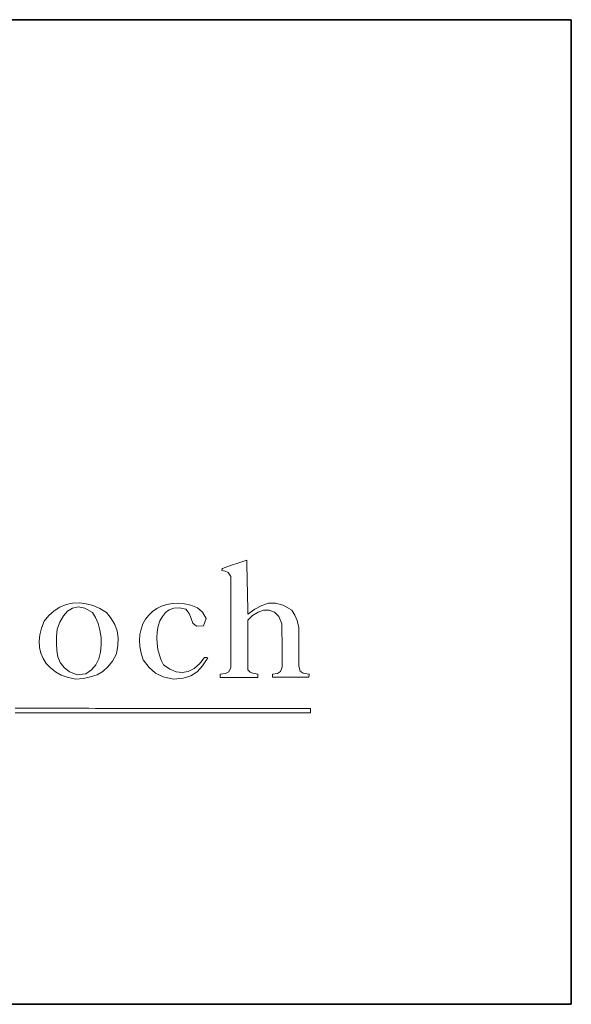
# Model space of a CAD drawing. Header units: millimetres. Extents: x 22 to 287, y 10 to 166.
# Tile 5 of 6: x 270 to 287, y 10 to 40. Entities that reach past the tile are written whole.
import ezdxf

# ---------------------------------------------------------------- set-up
doc = ezdxf.new("R2010")
doc.units = ezdxf.units.MM
for name, color, linetype, true_color in [('253', 7, 'Continuous', 0xffffff), ('255', 7, 'Continuous', 0xffffff), ('256', 7, 'Continuous', 0xffffff)]:
    doc.layers.add(name, color=color, linetype=linetype, true_color=true_color)

# ---------------------------------------------------------------- blocks, each defined once
blk = doc.blocks.new('TabularNote1')
at = {"layer": '253', "color": 163, "linetype": 'Continuous', "lineweight": 35}
for p, q in [((-50, 30), (0, 30)), ((0, 30), (0, 15)), ((0, 15), (0, 0)), ((-50, 0), (0, 0))]:
    blk.add_line(p, q, dxfattribs=at)

msp = doc.modelspace()

# ---------------------------------------------------------------- linework, layer by layer
at = {"layer": '255', "color": 7, "linetype": 'Continuous', "lineweight": 18}
for p, q in [((276.618, 23.369), (276.866, 23.453)), ((276.866, 23.453), (277.114, 23.536)), ((277.114, 23.536), (277.119, 23.302)), ((276.353, 23.221), (276.358, 23.243)), ((276.454, 23.202), (276.353, 23.221)), ((276.358, 23.243), (276.364, 23.264)), ((276.364, 23.264), (276.369, 23.282)), ((276.369, 23.282), (276.618, 23.369)), ((276.542, 23.154), (276.454, 23.202)), ((276.629, 23.039), (276.542, 23.154)), ((277.119, 23.302), (277.123, 23.068)), ((276.629, 22.809), (276.629, 23.039)), ((276.629, 22.578), (276.629, 22.809)), ((277.123, 23.068), (277.128, 22.833)), ((277.128, 22.833), (277.133, 22.599)), ((276.629, 22.348), (276.629, 22.578)), ((277.133, 22.599), (277.138, 22.364)), ((271.609, 22.178), (271.808, 22.22)), ((271.808, 22.22), (272.013, 22.23)), ((272.013, 22.23), (272.221, 22.206)), ((272.221, 22.206), (272.431, 22.15)), ((274.674, 22.182), (274.844, 22.212)), ((274.844, 22.212), (275.025, 22.219)), ((275.025, 22.219), (275.214, 22.201)), ((275.214, 22.201), (275.411, 22.157)), ((276.629, 22.117), (276.629, 22.348)), ((277.138, 22.364), (277.142, 22.128)), ((277.57, 22.154), (277.777, 22.218)), ((277.777, 22.218), (277.992, 22.222)), ((277.992, 22.222), (278.224, 22.158)), ((271.081, 21.85), (271.243, 21.993)), ((271.243, 21.993), (271.42, 22.102)), ((271.42, 22.102), (271.609, 22.178)), ((271.527, 21.836), (271.653, 21.981)), ((271.653, 21.981), (271.801, 22.075)), ((271.801, 22.075), (271.976, 22.106)), ((271.976, 22.106), (272.179, 22.065)), ((272.179, 22.065), (272.415, 21.942)), ((272.415, 21.942), (272.509, 21.788)), ((272.431, 22.15), (272.638, 22.062)), ((272.638, 22.062), (272.84, 21.942)), ((272.84, 21.942), (272.983, 21.759)), ((274.125, 21.857), (274.24, 21.966)), ((274.24, 21.966), (274.371, 22.058)), ((274.371, 22.058), (274.516, 22.131)), ((274.516, 22.131), (274.674, 22.182)), ((274.635, 21.933), (274.541, 21.818)), ((274.753, 22.018), (274.635, 21.933)), ((274.895, 22.068), (274.753, 22.018)), ((275.062, 22.078), (274.895, 22.068)), ((275.255, 22.041), (275.062, 22.078)), ((275.358, 21.912), (275.255, 22.041)), ((275.414, 21.755), (275.358, 21.912)), ((275.411, 22.157), (275.614, 22.085)), ((275.614, 22.085), (275.766, 21.949)), ((275.766, 21.949), (275.873, 21.752)), ((276.629, 21.886), (276.629, 22.117)), ((277.142, 22.128), (277.147, 21.892)), ((277.147, 21.892), (277.363, 22.042)), ((277.456, 21.948), (277.292, 21.844)), ((277.363, 22.042), (277.57, 22.154)), ((277.627, 22.006), (277.456, 21.948)), ((277.797, 22.01), (277.627, 22.006)), ((277.953, 21.949), (277.797, 22.01)), ((278.085, 21.814), (277.953, 21.949)), ((278.224, 22.158), (278.482, 22.014)), ((278.482, 22.014), (278.578, 21.858)), ((270.855, 21.464), (270.937, 21.672)), ((270.937, 21.672), (271.081, 21.85)), ((271.334, 21.429), (271.422, 21.648)), ((271.422, 21.648), (271.527, 21.836)), ((272.509, 21.788), (272.585, 21.603)), ((272.585, 21.603), (272.641, 21.396)), ((272.983, 21.759), (273.09, 21.572)), ((273.95, 21.589), (274.028, 21.73)), ((274.028, 21.73), (274.125, 21.857)), ((274.469, 21.679), (274.418, 21.521)), ((274.541, 21.818), (274.469, 21.679)), ((275.473, 21.612), (275.414, 21.755)), ((275.582, 21.523), (275.473, 21.612)), ((275.873, 21.752), (275.79, 21.528)), ((276.629, 21.654), (276.629, 21.886)), ((276.629, 21.423), (276.629, 21.654)), ((277.292, 21.844), (277.147, 21.705)), ((277.147, 21.705), (277.147, 21.454)), ((278.184, 21.594), (278.085, 21.814)), ((278.578, 21.858), (278.645, 21.693)), ((278.645, 21.693), (278.697, 21.479)), ((270.804, 21.261), (270.855, 21.464)), ((271.32, 21.208), (271.334, 21.429)), ((272.641, 21.396), (272.674, 21.176)), ((273.09, 21.572), (273.161, 21.375)), ((273.161, 21.375), (273.194, 21.163)), ((273.857, 21.266), (273.893, 21.434)), ((273.893, 21.434), (273.95, 21.589)), ((274.387, 21.35), (274.376, 21.171)), ((274.418, 21.521), (274.387, 21.35)), ((275.79, 21.528), (275.582, 21.523)), ((276.629, 21.192), (276.629, 21.423)), ((277.147, 21.454), (277.147, 21.203)), ((278.184, 21.33), (278.184, 21.594)), ((278.186, 21.065), (278.184, 21.33)), ((278.697, 21.479), (278.697, 21.185)), ((270.785, 21.064), (270.804, 21.261)), ((270.795, 20.876), (270.785, 21.064)), ((271.314, 20.992), (271.32, 21.208)), ((272.674, 21.176), (272.681, 20.951)), ((273.194, 21.163), (273.189, 20.933)), ((273.844, 21.087), (273.857, 21.266)), ((273.856, 20.898), (273.844, 21.087)), ((274.376, 21.171), (274.383, 20.99)), ((276.629, 20.96), (276.629, 21.192)), ((277.147, 21.203), (277.147, 20.951)), ((278.189, 20.8), (278.186, 21.065)), ((278.697, 21.185), (278.697, 20.891)), ((270.835, 20.698), (270.795, 20.876)), ((271.325, 20.785), (271.314, 20.992)), ((271.36, 20.591), (271.325, 20.785)), ((272.657, 20.731), (272.601, 20.524)), ((272.681, 20.951), (272.657, 20.731)), ((273.189, 20.933), (273.143, 20.679)), ((273.894, 20.701), (273.856, 20.898)), ((273.959, 20.497), (273.894, 20.701)), ((274.383, 20.99), (274.408, 20.811)), ((274.408, 20.811), (274.449, 20.641)), ((276.629, 20.729), (276.629, 20.96)), ((276.629, 20.497), (276.629, 20.729)), ((277.147, 20.951), (277.147, 20.699)), ((278.192, 20.536), (278.189, 20.8)), ((278.697, 20.891), (278.699, 20.595)), ((270.905, 20.533), (270.835, 20.698)), ((271.003, 20.382), (270.905, 20.533)), ((271.431, 20.414), (271.36, 20.591)), ((271.545, 20.259), (271.431, 20.414)), ((272.601, 20.524), (272.51, 20.34)), ((273.021, 20.459), (272.883, 20.282)), ((273.143, 20.679), (273.021, 20.459)), ((274.141, 20.26), (273.959, 20.497)), ((274.449, 20.641), (274.506, 20.485)), ((274.506, 20.485), (274.577, 20.348)), ((275.672, 20.374), (275.829, 20.563)), ((275.928, 20.552), (275.768, 20.311)), ((275.829, 20.563), (275.873, 20.566)), ((275.873, 20.566), (275.899, 20.564)), ((275.899, 20.564), (275.928, 20.552)), ((276.629, 20.265), (276.629, 20.497)), ((277.147, 20.699), (277.147, 20.447)), ((277.147, 20.447), (277.147, 20.194)), ((278.195, 20.271), (278.192, 20.536)), ((278.699, 20.595), (278.702, 20.298)), ((271.129, 20.247), (271.003, 20.382)), ((271.282, 20.13), (271.129, 20.247)), ((271.463, 20.033), (271.282, 20.13)), ((271.712, 20.131), (271.545, 20.259)), ((271.941, 20.034), (271.712, 20.131)), ((272.379, 20.186), (272.206, 20.072)), ((272.51, 20.34), (272.379, 20.186)), ((272.726, 20.145), (272.55, 20.043)), ((272.883, 20.282), (272.726, 20.145)), ((274.331, 20.092), (274.141, 20.26)), ((274.577, 20.348), (274.768, 20.209)), ((274.768, 20.209), (274.959, 20.13)), ((274.959, 20.13), (275.146, 20.11)), ((275.146, 20.11), (275.329, 20.145)), ((275.329, 20.145), (275.505, 20.234)), ((275.6, 20.132), (275.407, 20.009)), ((275.505, 20.234), (275.672, 20.374)), ((275.768, 20.311), (275.6, 20.132)), ((276.46, 20.077), (276.564, 20.132)), ((276.564, 20.132), (276.629, 20.265)), ((277.147, 20.194), (277.217, 20.124)), ((277.217, 20.124), (277.301, 20.087)), ((278.051, 20.083), (278.136, 20.139)), ((278.136, 20.139), (278.195, 20.271)), ((278.702, 20.298), (278.737, 20.152)), ((278.737, 20.152), (278.827, 20.093)), ((271.67, 19.958), (271.463, 20.033)), ((271.902, 19.907), (271.67, 19.958)), ((272.139, 19.929), (271.902, 19.907)), ((272.029, 20.049), (271.941, 20.034)), ((272.117, 20.061), (272.029, 20.049)), ((272.206, 20.072), (272.117, 20.061)), ((272.355, 19.973), (272.139, 19.929)), ((272.55, 20.043), (272.355, 19.973)), ((274.565, 19.98), (274.331, 20.092)), ((274.88, 19.907), (274.565, 19.98)), ((275.173, 19.936), (274.88, 19.907)), ((275.407, 20.009), (275.173, 19.936)), ((276.303, 20.061), (276.46, 20.077)), ((276.303, 20.028), (276.303, 20.061)), ((276.303, 19.995), (276.303, 20.028)), ((276.303, 19.962), (276.303, 19.995)), ((276.589, 19.962), (276.303, 19.962)), ((276.874, 19.962), (276.589, 19.962)), ((277.159, 19.962), (276.874, 19.962)), ((277.445, 19.962), (277.159, 19.962)), ((277.301, 20.087), (277.445, 20.061)), ((277.445, 20.061), (277.445, 20.028)), ((277.445, 20.028), (277.445, 19.995)), ((277.445, 19.995), (277.445, 19.962)), ((277.897, 20.061), (278.051, 20.083)), ((277.897, 20.032), (277.897, 20.061)), ((277.897, 20), (277.897, 20.032)), ((277.897, 19.968), (277.897, 20)), ((278.174, 19.968), (277.897, 19.968)), ((278.451, 19.968), (278.174, 19.968)), ((278.728, 19.968), (278.451, 19.968)), ((279.006, 19.968), (278.728, 19.968)), ((278.827, 20.093), (279.017, 20.061)), ((279.007, 20), (279.006, 19.968)), ((279.011, 20.032), (279.007, 20)), ((279.017, 20.061), (279.011, 20.032)), ((270.053, 19.018), (270.257, 19.018)), ((270.257, 19.018), (270.462, 19.018)), ((270.462, 19.018), (270.666, 19.018)), ((270.666, 19.018), (270.871, 19.018)), ((270.871, 19.018), (271.076, 19.018)), ((271.076, 19.018), (271.28, 19.018)), ((271.28, 19.018), (271.485, 19.018)), ((271.485, 19.018), (271.689, 19.018)), ((271.689, 19.018), (271.894, 19.018)), ((271.894, 19.018), (272.099, 19.018)), ((272.099, 19.018), (272.303, 19.018)), ((272.303, 19.018), (272.508, 19.017)), ((272.508, 19.017), (272.712, 19.017)), ((272.712, 19.017), (272.917, 19.017)), ((272.917, 19.017), (273.122, 19.017)), ((273.122, 19.017), (273.326, 19.017)), ((273.326, 19.017), (273.531, 19.017)), ((273.531, 19.017), (273.735, 19.017)), ((273.735, 19.017), (273.94, 19.017)), ((273.94, 19.017), (274.145, 19.017)), ((274.145, 19.017), (274.349, 19.017)), ((274.349, 19.017), (274.554, 19.017)), ((274.554, 19.017), (274.758, 19.016)), ((274.758, 19.016), (274.963, 19.016)), ((274.963, 19.016), (275.168, 19.016)), ((275.168, 19.016), (275.372, 19.016)), ((275.372, 19.016), (275.577, 19.016)), ((275.577, 19.016), (275.781, 19.016)), ((275.781, 19.016), (275.986, 19.016)), ((275.986, 19.016), (276.191, 19.016)), ((276.191, 19.016), (276.395, 19.016)), ((276.395, 19.016), (276.6, 19.015)), ((276.6, 19.015), (276.805, 19.015)), ((276.805, 19.015), (277.009, 19.015)), ((277.009, 19.015), (277.214, 19.015)), ((277.214, 19.015), (277.418, 19.015)), ((277.418, 19.015), (277.623, 19.015)), ((277.623, 19.015), (277.828, 19.014)), ((277.828, 19.014), (278.032, 19.014)), ((278.032, 19.014), (278.237, 19.014)), ((278.237, 19.014), (278.441, 19.014)), ((278.441, 19.014), (278.646, 19.014)), ((278.646, 19.014), (278.851, 19.014)), ((278.851, 19.014), (279.055, 19.013)), ((279.055, 19.013), (279.055, 18.969)), ((279.055, 18.969), (279.055, 18.925)), ((279.055, 18.925), (279.055, 18.881)), ((270.257, 18.88), (270.053, 18.88)), ((270.462, 18.881), (270.257, 18.88)), ((270.666, 18.881), (270.462, 18.881)), ((270.871, 18.881), (270.666, 18.881)), ((271.076, 18.881), (270.871, 18.881)), ((271.28, 18.881), (271.076, 18.881)), ((271.485, 18.881), (271.28, 18.881)), ((271.689, 18.881), (271.485, 18.881)), ((271.894, 18.881), (271.689, 18.881)), ((272.099, 18.881), (271.894, 18.881)), ((272.303, 18.881), (272.099, 18.881)), ((272.508, 18.881), (272.303, 18.881)), ((272.712, 18.881), (272.508, 18.881)), ((272.917, 18.881), (272.712, 18.881)), ((273.122, 18.881), (272.917, 18.881)), ((273.326, 18.881), (273.122, 18.881)), ((273.531, 18.881), (273.326, 18.881)), ((273.735, 18.881), (273.531, 18.881)), ((273.94, 18.881), (273.735, 18.881)), ((274.145, 18.881), (273.94, 18.881)), ((274.349, 18.881), (274.145, 18.881)), ((274.554, 18.881), (274.349, 18.881)), ((274.758, 18.881), (274.554, 18.881)), ((274.963, 18.881), (274.758, 18.881)), ((275.168, 18.881), (274.963, 18.881)), ((275.372, 18.881), (275.168, 18.881)), ((275.577, 18.881), (275.372, 18.881)), ((275.781, 18.881), (275.577, 18.881)), ((275.986, 18.881), (275.781, 18.881)), ((276.191, 18.881), (275.986, 18.881)), ((276.395, 18.881), (276.191, 18.881)), ((276.6, 18.881), (276.395, 18.881)), ((276.805, 18.881), (276.6, 18.881)), ((277.009, 18.881), (276.805, 18.881)), ((277.214, 18.881), (277.009, 18.881)), ((277.418, 18.881), (277.214, 18.881)), ((277.623, 18.881), (277.418, 18.881)), ((277.828, 18.881), (277.623, 18.881)), ((278.032, 18.881), (277.828, 18.881)), ((278.237, 18.881), (278.032, 18.881)), ((278.441, 18.881), (278.237, 18.881)), ((278.646, 18.881), (278.441, 18.881)), ((278.851, 18.881), (278.646, 18.881)), ((279.055, 18.881), (278.851, 18.881))]:
    msp.add_line(p, q, dxfattribs=at)
at = {"layer": '256', "color": 18, "linetype": 'Continuous', "lineweight": 35}
msp.add_line((287, 10), (287, 40), dxfattribs=at)

# ---------------------------------------------------------------- block references
at = {"layer": '253', "color": 163, "linetype": 'Continuous', "lineweight": 70}
msp.add_blockref('TabularNote1', (287, 10), dxfattribs=at)

doc.saveas('drawing.dxf')
